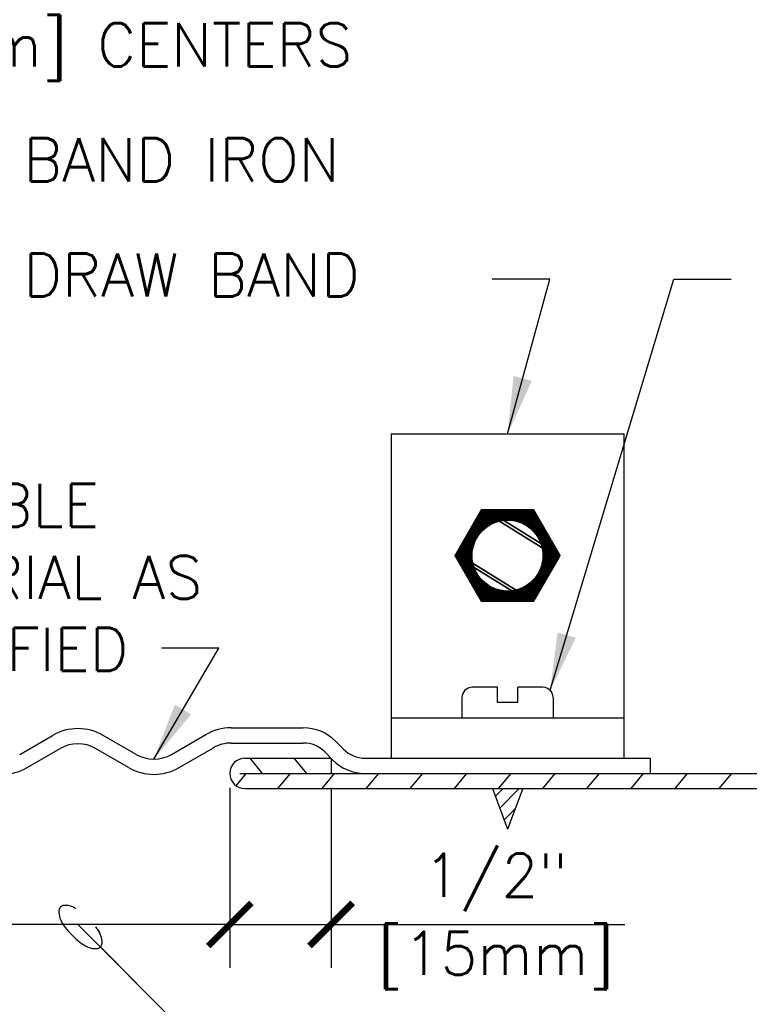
# Model space of a CAD drawing. Header units: inches. Extents: x 0.34 to 7.36, y 0.19 to 8.42.
# Tile 4 of 6: x 3.3 to 4.88, y 2.32 to 4.46. Entities that reach past the tile are written whole.
import ezdxf

# ---------------------------------------------------------------- set-up
doc = ezdxf.new("R2010")
doc.units = ezdxf.units.IN
doc.header["$MEASUREMENT"] = 0
doc.header["$PDSIZE"] = -1
doc.layers.get('Defpoints').update_dxf_attribs({"color": 2})
for name, color, linetype in [('M-DETL-DIMS', 2, 'Continuous'), ('M-DETL-HEVY', 5, 'Continuous'), ('M-DETL-MEDM', 4, 'Continuous'), ('M-DETL-PATT', 8, 'Continuous'), ('M-DETL-TEXT', 2, 'Continuous')]:
    doc.layers.add(name, color=color, linetype=linetype)
doc.styles.add('Romans', font='romans.shx')
doc.dimstyles.new('VA-Dims', dxfattribs={"dimtxt": 0.09375, "dimasz": 0.09375, "dimexe": 0.09375, "dimexo": 0.03125, "dimgap": 0.02, "dimtad": 1, "dimdec": 5, "dimzin": 0, "dimdsep": 46, "dimlunit": 4, "dimtxsty": 'Romans', "dimblk": 'ARCHTICK', "dimcen": 0.09375, "dimclrd": 256, "dimclre": 256, "dimclrt": 256, "dimadec": 0, "dimazin": 0, "dimtfac": 1, "dimtdec": 5, "dimtofl": 0, "dimtmove": 0, "dimatfit": 3, "dimfxl": 1, "dimfrac": 2, "dimtolj": 1, "dimtzin": 0, "dimlwd": -1, "dimlwe": -1, "dimarcsym": 0})
doc.dimstyles.new('VA-Lead', dxfattribs={"dimtxt": 0.09375, "dimasz": 0.125, "dimexe": 0.125, "dimexo": 0.03125, "dimgap": 0.02, "dimtad": 1, "dimdec": 5, "dimzin": 0, "dimdsep": 46, "dimlunit": 4, "dimtxsty": 'Romans', "dimcen": 0.125, "dimclrd": 256, "dimclre": 256, "dimclrt": 256, "dimadec": 0, "dimazin": 0, "dimtfac": 1, "dimtdec": 5, "dimtofl": 0, "dimtmove": 0, "dimatfit": 3, "dimfxl": 1, "dimfrac": 2, "dimtolj": 1, "dimtzin": 0, "dimlwd": -1, "dimlwe": -1, "dimarcsym": 0})
doc.dimstyles.new('VA-Loop', dxfattribs={"dimtxt": 0.09375, "dimasz": 0.18, "dimexe": 0.125, "dimexo": 0.0625, "dimgap": 0.09, "dimtad": 0, "dimtih": 1, "dimtoh": 1, "dimdec": 4, "dimzin": 0, "dimdsep": 46, "dimtxsty": 'Romans', "dimcen": 0.09, "dimclrd": 256, "dimclre": 256, "dimclrt": 256, "dimadec": 0, "dimazin": 0, "dimtfac": 1, "dimtdec": 4, "dimtofl": 0, "dimtmove": 0, "dimatfit": 3, "dimldrblk": 'dimloop1', "dimfxl": 1, "dimtolj": 1, "dimtzin": 0, "dimlwd": -1, "dimlwe": -1, "dimarcsym": 0})

# ---------------------------------------------------------------- blocks, each defined once
blk = doc.blocks.new('_ArchTick')
at = {"color": 0, "linetype": 'ByBlock', "const_width": 0.15}
blk.add_lwpolyline([(-0.5, -0.5), (0.5, 0.5)], dxfattribs=at)
blk = doc.blocks.new('*D5')
at = {"layer": 'Defpoints', "color": 0}
for p in [(3.7546, 2.8239), (3.9746, 2.8239), (3.9746, 2.4958)]:
    blk.add_point(p, dxfattribs=at)
at = {"layer": 'M-DETL-DIMS'}
for p, q in [((3.7546, 2.7926), (3.7546, 2.4021)), ((3.9746, 2.7926), (3.9746, 2.4021)), ((3.7546, 2.4958), (3.9746, 2.4958)), ((3.9746, 2.4958), (4.5325, 2.4958))]:
    blk.add_line(p, q, dxfattribs=at)
at = {"layer": 'M-DETL-DIMS', "xscale": 0.09375, "yscale": 0.09375, "zscale": 0.09375, "rotation": 180}
blk.add_blockref('_ArchTick', (3.7546, 2.4958), dxfattribs=at)
at = {"layer": 'M-DETL-DIMS', "xscale": 0.09375, "yscale": 0.09375, "zscale": 0.09375}
blk.add_blockref('_ArchTick', (3.9746, 2.4958), dxfattribs=at)
at = {"layer": 'M-DETL-DIMS', "insert": (4.3004, 2.5872), "char_height": 0.09375, "attachment_point": 5, "style": 'Romans'}
blk.add_mtext('\\A1; 1/2"', dxfattribs=at)
blk = doc.blocks.new('*D6')
at = {"layer": 'Defpoints', "color": 0}
for p in [(3.0946, 2.8239), (3.7546, 2.8239), (3.7546, 2.4958)]:
    blk.add_point(p, dxfattribs=at)
at = {"layer": 'M-DETL-DIMS'}
for p, q in [((3.0946, 2.7926), (3.0946, 2.4021)), ((3.7546, 2.7926), (3.7546, 2.4021)), ((3.0946, 2.4958), (2.4494, 2.4958)), ((3.7546, 2.4958), (3.0946, 2.4958))]:
    blk.add_line(p, q, dxfattribs=at)
at = {"layer": 'M-DETL-DIMS', "xscale": 0.09375, "yscale": 0.09375, "zscale": 0.09375, "rotation": 180}
blk.add_blockref('_ArchTick', (3.0946, 2.4958), dxfattribs=at)
at = {"layer": 'M-DETL-DIMS', "xscale": 0.09375, "yscale": 0.09375, "zscale": 0.09375}
blk.add_blockref('_ArchTick', (3.7546, 2.4958), dxfattribs=at)
blk = doc.blocks.new('dimloop1')
blk.add_line((-0.383, 0), (-1, 0))
blk.add_lwpolyline([(0.15, -0.121, 0.038212), (0.207, -0.1, 0.102096), (0.278, -0.047, 0.184921), (0.296, 0, 0.184921), (0.278, 0.047, 0.102096), (0.207, 0.099, 0.060952), (0.115, 0.129, 0.047258), (-0.008, 0.14), (-0.078, 0.14, 0.047258), (-0.202, 0.129, 0.060952), (-0.294, 0.099, 0.102096), (-0.365, 0.047, 0.184921), (-0.383, 0, 0.184921), (-0.365, -0.047, 0.102096), (-0.294, -0.1, 0.060952), (-0.202, -0.129, 0.011023), (-0.173, -0.134, 0.047258)], format="xyb")

msp = doc.modelspace()

# ---------------------------------------------------------------- linework, layer by layer
at = {"layer": 'M-DETL-DIMS'}
msp.add_line((4.505713, 2.495815), (4.612749, 2.495815), dxfattribs=at)
at = {"layer": 'M-DETL-HEVY', "linetype": 'Continuous'}
for p, q in [((4.105145, 3.560892), (4.611145, 3.560892)), ((4.105145, 3.560892), (4.105145, 2.856892)), ((4.611145, 3.560892), (4.611145, 2.856892)), ((4.105145, 2.944892), (4.611145, 2.944892)), ((3.628141, 2.865173), (3.702589, 2.908155)), ((3.757589, 2.922892), (3.914303, 2.922892)), ((3.298141, 2.865173), (3.369641, 2.906453)), ((3.551141, 2.865173), (3.479641, 2.906453)), ((3.757589, 2.889892), (3.914303, 2.889892)), ((4.001979, 2.876223), (3.984307, 2.893896)), ((3.314636, 2.836591), (3.386141, 2.877874)), ((3.534646, 2.836591), (3.463141, 2.877874)), ((3.644641, 2.836594), (3.719089, 2.879576)), ((3.978645, 2.852889), (3.960972, 2.870561)), ((3.787641, 2.856892), (3.972986, 2.856892)), ((3.974641, 2.856892), (3.974641, 2.823892)), ((4.048648, 2.856892), (4.667641, 2.856892)), ((4.667641, 2.856892), (4.667641, 2.823892)), ((3.776521, 2.823892), (6.119641, 2.823892)), ((3.787641, 2.790892), (6.983747, 2.790892)), ((4.325145, 2.790892), (4.358145, 2.702892)), ((4.391145, 2.790892), (4.358145, 2.702892))]:
    msp.add_line(p, q, dxfattribs=at)
for centre, radius, start, end in [((3.424641, 2.81119), 0.11, 60, 120), ((3.757589, 2.812892), 0.11, 90, 120), ((3.914303, 2.823892), 0.099, 45, 90), ((3.424641, 2.81119), 0.077, 60, 120), ((3.757589, 2.812892), 0.077, 90, 120), ((3.914303, 2.823892), 0.066, 45, 90), ((3.589641, 2.931857), 0.077, 240, 300), ((4.048648, 2.922892), 0.066, 225, 270), ((3.787641, 2.823892), 0.033, 90, 180), ((4.048648, 2.922892), 0.099, 225, 270), ((3.259641, 2.931857), 0.11, 240, 300), ((3.589641, 2.931857), 0.11, 240, 300), ((3.787641, 2.823892), 0.033, 180, 270)]:
    msp.add_arc(centre, radius, start, end, dxfattribs=at)
at = {"layer": 'M-DETL-MEDM', "linetype": 'Continuous'}
for p, q in [((4.290609, 3.333877), (4.290609, 3.377917)), ((4.425486, 3.378254), (4.290804, 3.378254)), ((4.424851, 3.379354), (4.291439, 3.379354)), ((4.291709, 3.335819), (4.291709, 3.379822)), ((4.424215, 3.380454), (4.292074, 3.380454)), ((4.42358, 3.381554), (4.292709, 3.381554)), ((4.292809, 3.337638), (4.292809, 3.381727)), ((4.422945, 3.382654), (4.293344, 3.382654)), ((4.293909, 3.339351), (4.293909, 3.383632)), ((4.42231, 3.383754), (4.293979, 3.383754)), ((4.421675, 3.384854), (4.294614, 3.384854)), ((4.295009, 3.34097), (4.295009, 3.385538)), ((4.42104, 3.385954), (4.295249, 3.385954)), ((4.420405, 3.387054), (4.295885, 3.387054)), ((4.296109, 3.342505), (4.296109, 3.387443)), ((4.41977, 3.388154), (4.29652, 3.388154)), ((4.419135, 3.389254), (4.297155, 3.389254)), ((4.297209, 3.343965), (4.297209, 3.389348)), ((4.4185, 3.390354), (4.29779, 3.390354)), ((4.298309, 3.345355), (4.298309, 3.391253)), ((4.417865, 3.391454), (4.298425, 3.391454)), ((4.41723, 3.392554), (4.29906, 3.392554)), ((4.299409, 3.346683), (4.299409, 3.393159)), ((4.416594, 3.393654), (4.299695, 3.393654)), ((4.415959, 3.394754), (4.30033, 3.394754)), ((4.300509, 3.347952), (4.300509, 3.395064)), ((4.301609, 3.349167), (4.301609, 3.395892)), ((4.302709, 3.350333), (4.302709, 3.395892)), ((4.303809, 3.351451), (4.303809, 3.395892)), ((4.304909, 3.352524), (4.304909, 3.395892)), ((4.306009, 3.353557), (4.306009, 3.395892)), ((4.307109, 3.354549), (4.307109, 3.395892)), ((4.308209, 3.355505), (4.308209, 3.395892)), ((4.309309, 3.356424), (4.309309, 3.395892)), ((4.310409, 3.35731), (4.310409, 3.395892)), ((4.311509, 3.358163), (4.311509, 3.395892)), ((4.312609, 3.358985), (4.312609, 3.395892)), ((4.313709, 3.359777), (4.313709, 3.395892)), ((4.314809, 3.36054), (4.314809, 3.395892)), ((4.315909, 3.361275), (4.315909, 3.395892)), ((4.317009, 3.361983), (4.317009, 3.395892)), ((4.318109, 3.362665), (4.318109, 3.395892)), ((4.319209, 3.363323), (4.319209, 3.395892)), ((4.320309, 3.363955), (4.320309, 3.395892)), ((4.321409, 3.364564), (4.321409, 3.395892)), ((4.322509, 3.36515), (4.322509, 3.395892)), ((4.323609, 3.365713), (4.323609, 3.395892)), ((4.324709, 3.366254), (4.324709, 3.395892)), ((4.325809, 3.366774), (4.325809, 3.395892)), ((4.326909, 3.367272), (4.326909, 3.395892)), ((4.328009, 3.36775), (4.328009, 3.395892)), ((4.329109, 3.368208), (4.329109, 3.395892)), ((4.330209, 3.368646), (4.330209, 3.395892)), ((4.331309, 3.369065), (4.331309, 3.395892)), ((4.332409, 3.369464), (4.332409, 3.395892)), ((4.333509, 3.369845), (4.333509, 3.395892)), ((4.334609, 3.370207), (4.334609, 3.395892)), ((4.335709, 3.370551), (4.335709, 3.395892)), ((4.336809, 3.370877), (4.336809, 3.395892)), ((4.337909, 3.371186), (4.337909, 3.395892)), ((4.339009, 3.371476), (4.339009, 3.395892)), ((4.340109, 3.37175), (4.340109, 3.395892)), ((4.341209, 3.372007), (4.341209, 3.395892)), ((4.342309, 3.372246), (4.342309, 3.395892)), ((4.343409, 3.372469), (4.343409, 3.395892)), ((4.344509, 3.372675), (4.344509, 3.395892)), ((4.345609, 3.372865), (4.345609, 3.395892)), ((4.346709, 3.373038), (4.346709, 3.395892)), ((4.347809, 3.373195), (4.347809, 3.395892)), ((4.348909, 3.373336), (4.348909, 3.395892)), ((4.350009, 3.373461), (4.350009, 3.395892)), ((4.351109, 3.37357), (4.351109, 3.395892)), ((4.352209, 3.373663), (4.352209, 3.395892)), ((4.353309, 3.37374), (4.353309, 3.395892)), ((4.354409, 3.373802), (4.354409, 3.395892)), ((4.355509, 3.373847), (4.355509, 3.395892)), ((4.356609, 3.373877), (4.356609, 3.395892)), ((4.357709, 3.373891), (4.357709, 3.395892)), ((4.358809, 3.373889), (4.358809, 3.395892)), ((4.359909, 3.373872), (4.359909, 3.395892)), ((4.361009, 3.373839), (4.361009, 3.395892)), ((4.362109, 3.37379), (4.362109, 3.395892)), ((4.363209, 3.373726), (4.363209, 3.395892)), ((4.364309, 3.373645), (4.364309, 3.395892)), ((4.365409, 3.373549), (4.365409, 3.395892)), ((4.366509, 3.373437), (4.366509, 3.395892)), ((4.367609, 3.373308), (4.367609, 3.395892)), ((4.368709, 3.373164), (4.368709, 3.395892)), ((4.369809, 3.373004), (4.369809, 3.395892)), ((4.370909, 3.372827), (4.370909, 3.395892)), ((4.372009, 3.372634), (4.372009, 3.395892)), ((4.373109, 3.372424), (4.373109, 3.395892)), ((4.374209, 3.372198), (4.374209, 3.395892)), ((4.375309, 3.371955), (4.375309, 3.395892)), ((4.376409, 3.371695), (4.376409, 3.395892)), ((4.377509, 3.371418), (4.377509, 3.395892)), ((4.378609, 3.371123), (4.378609, 3.395892)), ((4.379709, 3.370811), (4.379709, 3.395892)), ((4.380809, 3.370481), (4.380809, 3.395892)), ((4.381909, 3.370133), (4.381909, 3.395892)), ((4.383009, 3.369767), (4.383009, 3.395892)), ((4.384109, 3.369383), (4.384109, 3.395892)), ((4.385209, 3.368979), (4.385209, 3.395892)), ((4.386309, 3.368557), (4.386309, 3.395892)), ((4.387409, 3.368115), (4.387409, 3.395892)), ((4.388509, 3.367653), (4.388509, 3.395892)), ((4.389609, 3.36717), (4.389609, 3.395892)), ((4.390709, 3.366667), (4.390709, 3.395892)), ((4.391809, 3.366143), (4.391809, 3.395892)), ((4.392909, 3.365598), (4.392909, 3.395892)), ((4.394009, 3.36503), (4.394009, 3.395892)), ((4.395109, 3.36444), (4.395109, 3.395892)), ((4.396209, 3.363826), (4.396209, 3.395892)), ((4.397309, 3.363188), (4.397309, 3.395892)), ((4.398409, 3.362526), (4.398409, 3.395892)), ((4.399509, 3.361838), (4.399509, 3.395892)), ((4.400609, 3.361125), (4.400609, 3.395892)), ((4.401709, 3.360384), (4.401709, 3.395892)), ((4.402809, 3.359615), (4.402809, 3.395892)), ((4.403909, 3.358817), (4.403909, 3.395892)), ((4.405009, 3.357989), (4.405009, 3.395892)), ((4.406109, 3.357129), (4.406109, 3.395892)), ((4.407209, 3.356236), (4.407209, 3.395892)), ((4.408309, 3.355309), (4.408309, 3.395892)), ((4.409409, 3.354347), (4.409409, 3.395892)), ((4.410509, 3.353346), (4.410509, 3.395892)), ((4.411609, 3.352305), (4.411609, 3.395892)), ((4.412709, 3.351222), (4.412709, 3.395892)), ((4.413809, 3.350095), (4.413809, 3.395892)), ((4.414909, 3.34892), (4.414909, 3.395892)), ((4.416009, 3.347693), (4.416009, 3.394669)), ((4.417109, 3.346412), (4.417109, 3.392763)), ((4.418209, 3.345072), (4.418209, 3.390858)), ((4.419309, 3.343668), (4.419309, 3.388953)), ((4.420409, 3.342193), (4.420409, 3.387048)), ((4.421509, 3.340641), (4.421509, 3.385142)), ((4.422609, 3.339004), (4.422609, 3.383237)), ((4.423709, 3.33727), (4.423709, 3.381332)), ((4.424809, 3.335427), (4.424809, 3.379427)), ((4.278509, 3.236826), (4.278509, 3.356959)), ((4.310465, 3.357354), (4.278737, 3.357354)), ((4.311894, 3.358454), (4.279372, 3.358454)), ((4.279609, 3.23492), (4.279609, 3.358864)), ((4.313396, 3.359554), (4.280007, 3.359554)), ((4.314978, 3.360654), (4.280643, 3.360654)), ((4.280709, 3.233015), (4.280709, 3.360769)), ((4.316649, 3.361754), (4.281278, 3.361754)), ((4.281809, 3.306983), (4.281809, 3.362675)), ((4.318421, 3.362854), (4.281913, 3.362854)), ((4.320307, 3.363954), (4.282548, 3.363954)), ((4.282909, 3.31328), (4.282909, 3.36458)), ((4.322327, 3.365054), (4.283183, 3.365054)), ((4.324503, 3.366154), (4.283818, 3.366154)), ((4.284009, 3.317698), (4.284009, 3.366485)), ((4.326869, 3.367254), (4.284453, 3.367254)), ((4.329472, 3.368354), (4.285088, 3.368354)), ((4.285109, 3.32128), (4.285109, 3.36839)), ((4.332382, 3.369454), (4.285723, 3.369454)), ((4.286209, 3.324355), (4.286209, 3.370296)), ((4.33572, 3.370554), (4.286358, 3.370554)), ((4.339716, 3.371654), (4.286993, 3.371654)), ((4.287309, 3.32708), (4.287309, 3.372201)), ((4.344957, 3.372754), (4.287628, 3.372754)), ((4.355733, 3.373854), (4.288264, 3.373854)), ((4.288409, 3.32954), (4.288409, 3.374106)), ((4.427391, 3.374954), (4.288899, 3.374954)), ((4.289509, 3.331794), (4.289509, 3.376011)), ((4.426756, 3.376054), (4.289534, 3.376054)), ((4.426121, 3.377154), (4.290169, 3.377154)), ((4.428026, 3.373854), (4.360557, 3.373854)), ((4.428661, 3.372754), (4.371333, 3.372754)), ((4.429296, 3.371654), (4.376573, 3.371654)), ((4.429931, 3.370554), (4.38057, 3.370554)), ((4.430566, 3.369454), (4.383908, 3.369454)), ((4.431201, 3.368354), (4.386818, 3.368354)), ((4.431836, 3.367254), (4.38942, 3.367254)), ((4.432471, 3.366154), (4.391786, 3.366154)), ((4.433107, 3.365054), (4.393963, 3.365054)), ((4.433742, 3.363954), (4.395982, 3.363954)), ((4.434377, 3.362854), (4.397869, 3.362854)), ((4.435012, 3.361754), (4.39964, 3.361754)), ((4.435647, 3.360654), (4.401312, 3.360654)), ((4.436282, 3.359554), (4.402893, 3.359554)), ((4.436917, 3.358454), (4.404395, 3.358454)), ((4.437552, 3.357354), (4.405824, 3.357354)), ((4.425909, 3.333458), (4.425909, 3.377521)), ((4.427009, 3.331341), (4.427009, 3.375616)), ((4.428109, 3.329048), (4.428109, 3.373711)), ((4.429209, 3.326538), (4.429209, 3.371806)), ((4.430309, 3.32375), (4.430309, 3.3699)), ((4.431409, 3.320585), (4.431409, 3.367995)), ((4.432509, 3.316867), (4.432509, 3.36609)), ((4.433609, 3.312195), (4.433609, 3.364185)), ((4.434709, 3.305074), (4.434709, 3.362279)), ((4.435809, 3.23341), (4.435809, 3.360374)), ((4.436909, 3.235316), (4.436909, 3.358469)), ((4.438009, 3.237221), (4.438009, 3.356563)), ((4.291439, 3.335354), (4.266036, 3.335354)), ((4.266409, 3.257783), (4.266409, 3.336001)), ((4.292085, 3.336454), (4.266671, 3.336454)), ((4.292757, 3.337554), (4.267306, 3.337554)), ((4.267509, 3.255878), (4.267509, 3.337906)), ((4.293454, 3.338654), (4.267941, 3.338654)), ((4.294177, 3.339754), (4.268576, 3.339754)), ((4.268609, 3.253973), (4.268609, 3.339812)), ((4.294928, 3.340854), (4.269211, 3.340854)), ((4.269709, 3.252068), (4.269709, 3.341717)), ((4.295708, 3.341954), (4.269846, 3.341954)), ((4.296516, 3.343054), (4.270481, 3.343054)), ((4.270809, 3.250162), (4.270809, 3.343622)), ((4.297356, 3.344154), (4.271116, 3.344154)), ((4.298227, 3.345254), (4.271751, 3.345254)), ((4.271909, 3.248257), (4.271909, 3.345527)), ((4.299132, 3.346354), (4.272386, 3.346354)), ((4.273009, 3.246352), (4.273009, 3.347433)), ((4.300072, 3.347454), (4.273021, 3.347454)), ((4.301048, 3.348554), (4.273657, 3.348554)), ((4.274109, 3.244447), (4.274109, 3.349338)), ((4.302063, 3.349654), (4.274292, 3.349654)), ((4.303119, 3.350754), (4.274927, 3.350754)), ((4.275209, 3.242541), (4.275209, 3.351243)), ((4.304217, 3.351854), (4.275562, 3.351854)), ((4.305362, 3.352954), (4.276197, 3.352954)), ((4.276309, 3.240636), (4.276309, 3.353148)), ((4.306555, 3.354054), (4.276832, 3.354054)), ((4.277409, 3.238731), (4.277409, 3.355054)), ((4.307801, 3.355154), (4.277467, 3.355154)), ((4.309103, 3.356254), (4.278102, 3.356254)), ((4.438187, 3.356254), (4.407187, 3.356254)), ((4.438822, 3.355154), (4.408489, 3.355154)), ((4.439457, 3.354054), (4.409734, 3.354054)), ((4.440093, 3.352954), (4.410928, 3.352954)), ((4.440728, 3.351854), (4.412072, 3.351854)), ((4.441363, 3.350754), (4.413171, 3.350754)), ((4.441998, 3.349654), (4.414226, 3.349654)), ((4.442633, 3.348554), (4.415241, 3.348554)), ((4.443268, 3.347454), (4.416218, 3.347454)), ((4.443903, 3.346354), (4.417157, 3.346354)), ((4.444538, 3.345254), (4.418062, 3.345254)), ((4.445173, 3.344154), (4.418934, 3.344154)), ((4.445808, 3.343054), (4.419773, 3.343054)), ((4.446443, 3.341954), (4.420582, 3.341954)), ((4.447078, 3.340854), (4.421361, 3.340854)), ((4.447714, 3.339754), (4.422112, 3.339754)), ((4.448349, 3.338654), (4.422836, 3.338654)), ((4.448984, 3.337554), (4.423533, 3.337554)), ((4.449619, 3.336454), (4.424204, 3.336454)), ((4.450254, 3.335354), (4.42485, 3.335354)), ((4.439109, 3.239126), (4.439109, 3.354658)), ((4.440209, 3.241031), (4.440209, 3.352753)), ((4.441309, 3.242937), (4.441309, 3.350848)), ((4.442409, 3.244842), (4.442409, 3.348943)), ((4.443509, 3.246747), (4.443509, 3.347037)), ((4.444609, 3.248652), (4.444609, 3.345132)), ((4.445709, 3.250558), (4.445709, 3.343227)), ((4.446809, 3.252463), (4.446809, 3.341321)), ((4.447909, 3.254368), (4.447909, 3.339416)), ((4.449009, 3.256273), (4.449009, 3.337511)), ((4.450109, 3.258179), (4.450109, 3.335606)), ((4.283174, 3.314454), (4.253969, 3.314454)), ((4.254309, 3.278741), (4.254309, 3.315043)), ((4.283441, 3.315554), (4.254604, 3.315554)), ((4.283724, 3.316654), (4.255239, 3.316654)), ((4.255409, 3.276836), (4.255409, 3.316948)), ((4.284025, 3.317754), (4.255874, 3.317754)), ((4.256509, 3.274931), (4.256509, 3.318854)), ((4.284343, 3.318854), (4.256509, 3.318854)), ((4.28468, 3.319954), (4.257144, 3.319954)), ((4.257609, 3.273025), (4.257609, 3.320759)), ((4.285034, 3.321054), (4.257779, 3.321054)), ((4.285407, 3.322154), (4.258414, 3.322154)), ((4.258709, 3.27112), (4.258709, 3.322664)), ((4.285798, 3.323254), (4.25905, 3.323254)), ((4.286209, 3.324354), (4.259685, 3.324354)), ((4.259809, 3.269215), (4.259809, 3.32457)), ((4.286638, 3.325454), (4.26032, 3.325454)), ((4.260909, 3.26731), (4.260909, 3.326475)), ((4.287087, 3.326554), (4.260955, 3.326554)), ((4.287557, 3.327654), (4.26159, 3.327654)), ((4.262009, 3.265404), (4.262009, 3.32838)), ((4.288046, 3.328754), (4.262225, 3.328754)), ((4.288557, 3.329854), (4.26286, 3.329854)), ((4.263109, 3.263499), (4.263109, 3.330285)), ((4.289088, 3.330954), (4.263495, 3.330954)), ((4.289642, 3.332054), (4.26413, 3.332054)), ((4.264209, 3.261594), (4.264209, 3.33219)), ((4.290218, 3.333154), (4.264765, 3.333154)), ((4.265309, 3.259689), (4.265309, 3.334096)), ((4.290817, 3.334254), (4.265401, 3.334254)), ((4.450889, 3.334254), (4.425473, 3.334254)), ((4.451524, 3.333154), (4.426072, 3.333154)), ((4.452159, 3.332054), (4.426647, 3.332054)), ((4.452794, 3.330954), (4.427201, 3.330954)), ((4.453429, 3.329854), (4.427733, 3.329854)), ((4.454064, 3.328754), (4.428243, 3.328754)), ((4.4547, 3.327654), (4.428733, 3.327654)), ((4.455335, 3.326554), (4.429202, 3.326554)), ((4.45597, 3.325454), (4.429651, 3.325454)), ((4.456605, 3.324354), (4.430081, 3.324354)), ((4.45724, 3.323254), (4.430491, 3.323254)), ((4.457875, 3.322154), (4.430883, 3.322154)), ((4.45851, 3.321054), (4.431256, 3.321054)), ((4.459145, 3.319954), (4.43161, 3.319954)), ((4.45978, 3.318854), (4.431946, 3.318854)), ((4.460415, 3.317754), (4.432265, 3.317754)), ((4.46105, 3.316654), (4.432566, 3.316654)), ((4.461685, 3.315554), (4.432849, 3.315554)), ((4.462321, 3.314454), (4.433115, 3.314454)), ((4.451209, 3.260084), (4.451209, 3.3337)), ((4.452309, 3.261989), (4.452309, 3.331795)), ((4.453409, 3.263895), (4.453409, 3.32989)), ((4.454509, 3.2658), (4.454509, 3.327985)), ((4.455609, 3.267705), (4.455609, 3.326079)), ((4.456709, 3.26961), (4.456709, 3.324174)), ((4.457809, 3.271515), (4.457809, 3.322269)), ((4.458909, 3.273421), (4.458909, 3.320364)), ((4.460009, 3.275326), (4.460009, 3.318458)), ((4.461109, 3.277231), (4.461109, 3.316553)), ((4.462209, 3.279137), (4.462209, 3.314648)), ((4.281145, 3.296854), (4.243851, 3.296854)), ((4.244409, 3.295889), (4.244409, 3.297896)), ((4.281152, 3.297954), (4.244443, 3.297954)), ((4.281153, 3.295754), (4.244486, 3.295754)), ((4.281175, 3.299054), (4.245078, 3.299054)), ((4.281177, 3.294654), (4.245121, 3.294654)), ((4.245509, 3.293983), (4.245509, 3.299801)), ((4.281214, 3.300154), (4.245713, 3.300154)), ((4.281217, 3.293554), (4.245756, 3.293554)), ((4.281268, 3.301254), (4.246348, 3.301254)), ((4.281273, 3.292454), (4.246391, 3.292454)), ((4.246609, 3.292078), (4.246609, 3.301706)), ((4.281339, 3.302354), (4.246983, 3.302354)), ((4.281425, 3.303454), (4.247618, 3.303454)), ((4.247709, 3.290173), (4.247709, 3.303612)), ((4.281527, 3.304554), (4.248253, 3.304554)), ((4.248809, 3.288268), (4.248809, 3.305517)), ((4.281645, 3.305654), (4.248888, 3.305654)), ((4.281779, 3.306754), (4.249523, 3.306754)), ((4.249909, 3.286362), (4.249909, 3.307422)), ((4.281929, 3.307854), (4.250158, 3.307854)), ((4.282095, 3.308954), (4.250794, 3.308954)), ((4.251009, 3.284457), (4.251009, 3.309327)), ((4.282278, 3.310054), (4.251429, 3.310054)), ((4.282477, 3.311154), (4.252064, 3.311154)), ((4.252109, 3.282552), (4.252109, 3.311233)), ((4.282693, 3.312254), (4.252699, 3.312254)), ((4.253209, 3.280647), (4.253209, 3.313138)), ((4.282925, 3.313354), (4.253334, 3.313354)), ((4.462956, 3.313354), (4.433364, 3.313354)), ((4.463591, 3.312254), (4.433597, 3.312254)), ((4.464226, 3.311154), (4.433812, 3.311154)), ((4.464861, 3.310054), (4.434011, 3.310054)), ((4.465496, 3.308954), (4.434194, 3.308954)), ((4.466131, 3.307854), (4.43436, 3.307854)), ((4.466766, 3.306754), (4.434511, 3.306754)), ((4.467401, 3.305654), (4.434645, 3.305654)), ((4.468036, 3.304554), (4.434763, 3.304554)), ((4.468671, 3.303454), (4.434865, 3.303454)), ((4.469306, 3.302354), (4.434951, 3.302354)), ((4.469898, 3.292454), (4.435017, 3.292454)), ((4.469942, 3.301254), (4.435021, 3.301254)), ((4.470533, 3.293554), (4.435072, 3.293554)), ((4.470577, 3.300154), (4.435076, 3.300154)), ((4.471168, 3.294654), (4.435112, 3.294654)), ((4.471212, 3.299054), (4.435114, 3.299054)), ((4.471803, 3.295754), (4.435136, 3.295754)), ((4.471847, 3.297954), (4.435137, 3.297954)), ((4.472482, 3.296854), (4.435145, 3.296854)), ((4.463309, 3.281042), (4.463309, 3.312743)), ((4.464409, 3.282947), (4.464409, 3.310837)), ((4.465509, 3.284852), (4.465509, 3.308932)), ((4.466609, 3.286758), (4.466609, 3.307027)), ((4.467709, 3.288663), (4.467709, 3.305122)), ((4.468809, 3.290568), (4.468809, 3.303216)), ((4.469909, 3.292473), (4.469909, 3.301311)), ((4.471009, 3.294379), (4.471009, 3.299406)), ((4.472109, 3.296284), (4.472109, 3.297501)), ((4.281344, 3.291354), (4.247027, 3.291354)), ((4.281431, 3.290254), (4.247662, 3.290254)), ((4.281535, 3.289154), (4.248297, 3.289154)), ((4.281654, 3.288054), (4.248932, 3.288054)), ((4.281789, 3.286954), (4.249567, 3.286954)), ((4.28194, 3.285854), (4.250202, 3.285854)), ((4.282107, 3.284754), (4.250837, 3.284754)), ((4.282291, 3.283654), (4.251472, 3.283654)), ((4.282491, 3.282554), (4.252107, 3.282554)), ((4.282708, 3.281454), (4.252742, 3.281454)), ((4.282942, 3.280354), (4.253378, 3.280354)), ((4.283192, 3.279254), (4.254013, 3.279254)), ((4.283459, 3.278154), (4.254648, 3.278154)), ((4.283744, 3.277054), (4.255283, 3.277054)), ((4.284046, 3.275954), (4.255918, 3.275954)), ((4.284366, 3.274854), (4.256553, 3.274854)), ((4.284703, 3.273754), (4.257188, 3.273754)), ((4.285059, 3.272654), (4.257823, 3.272654)), ((4.285433, 3.271554), (4.258458, 3.271554)), ((4.281809, 3.23111), (4.281809, 3.286801)), ((4.282909, 3.229205), (4.282909, 3.280504)), ((4.284009, 3.227299), (4.284009, 3.276087)), ((4.285109, 3.225394), (4.285109, 3.272505)), ((4.457831, 3.271554), (4.430856, 3.271554)), ((4.458466, 3.272654), (4.431231, 3.272654)), ((4.431409, 3.225789), (4.431409, 3.273199)), ((4.459101, 3.273754), (4.431586, 3.273754)), ((4.459737, 3.274854), (4.431924, 3.274854)), ((4.460372, 3.275954), (4.432243, 3.275954)), ((4.432509, 3.227695), (4.432509, 3.276918)), ((4.461007, 3.277054), (4.432545, 3.277054)), ((4.461642, 3.278154), (4.43283, 3.278154)), ((4.462277, 3.279254), (4.433097, 3.279254)), ((4.462912, 3.280354), (4.433348, 3.280354)), ((4.463547, 3.281454), (4.433581, 3.281454)), ((4.433609, 3.2296), (4.433609, 3.28159)), ((4.464182, 3.282554), (4.433798, 3.282554)), ((4.464817, 3.283654), (4.433998, 3.283654)), ((4.465452, 3.284754), (4.434182, 3.284754)), ((4.466087, 3.285854), (4.43435, 3.285854)), ((4.466723, 3.286954), (4.434501, 3.286954)), ((4.467358, 3.288054), (4.434636, 3.288054)), ((4.434709, 3.231505), (4.434709, 3.288711)), ((4.467993, 3.289154), (4.434755, 3.289154)), ((4.468628, 3.290254), (4.434858, 3.290254)), ((4.469263, 3.291354), (4.434945, 3.291354)), ((4.285826, 3.270454), (4.259093, 3.270454)), ((4.286237, 3.269354), (4.259728, 3.269354)), ((4.286668, 3.268254), (4.260363, 3.268254)), ((4.287119, 3.267154), (4.260998, 3.267154)), ((4.28759, 3.266054), (4.261634, 3.266054)), ((4.288081, 3.264954), (4.262269, 3.264954)), ((4.288593, 3.263854), (4.262904, 3.263854)), ((4.289126, 3.262754), (4.263539, 3.262754)), ((4.289681, 3.261654), (4.264174, 3.261654)), ((4.290258, 3.260554), (4.264809, 3.260554)), ((4.290859, 3.259454), (4.265444, 3.259454)), ((4.291483, 3.258354), (4.266079, 3.258354)), ((4.292131, 3.257254), (4.266714, 3.257254)), ((4.292804, 3.256154), (4.267349, 3.256154)), ((4.293503, 3.255054), (4.267984, 3.255054)), ((4.294228, 3.253954), (4.26862, 3.253954)), ((4.294981, 3.252854), (4.269255, 3.252854)), ((4.295762, 3.251754), (4.26989, 3.251754)), ((4.296573, 3.250654), (4.270525, 3.250654)), ((4.286209, 3.223489), (4.286209, 3.269429)), ((4.287309, 3.221584), (4.287309, 3.266705)), ((4.288409, 3.219678), (4.288409, 3.264244)), ((4.289509, 3.217773), (4.289509, 3.261991)), ((4.290609, 3.215868), (4.290609, 3.259907)), ((4.291709, 3.213963), (4.291709, 3.257966)), ((4.292809, 3.212057), (4.292809, 3.256146)), ((4.293909, 3.210152), (4.293909, 3.254433)), ((4.295009, 3.208247), (4.295009, 3.252814)), ((4.296109, 3.206342), (4.296109, 3.251279)), ((4.297209, 3.204436), (4.297209, 3.24982)), ((4.419309, 3.204832), (4.419309, 3.250117)), ((4.445765, 3.250654), (4.419716, 3.250654)), ((4.420409, 3.206737), (4.420409, 3.251591)), ((4.4464, 3.251754), (4.420527, 3.251754)), ((4.447035, 3.252854), (4.421309, 3.252854)), ((4.421509, 3.208642), (4.421509, 3.253143)), ((4.44767, 3.253954), (4.422061, 3.253954)), ((4.422609, 3.210547), (4.422609, 3.254781)), ((4.448305, 3.255054), (4.422787, 3.255054)), ((4.44894, 3.256154), (4.423486, 3.256154)), ((4.423709, 3.212453), (4.423709, 3.256515)), ((4.449575, 3.257254), (4.424159, 3.257254)), ((4.45021, 3.258354), (4.424807, 3.258354)), ((4.424809, 3.214358), (4.424809, 3.258358)), ((4.450845, 3.259454), (4.425431, 3.259454)), ((4.425909, 3.216263), (4.425909, 3.260327)), ((4.45148, 3.260554), (4.426031, 3.260554)), ((4.452116, 3.261654), (4.426609, 3.261654)), ((4.427009, 3.218168), (4.427009, 3.262443)), ((4.452751, 3.262754), (4.427164, 3.262754)), ((4.453386, 3.263854), (4.427697, 3.263854)), ((4.428109, 3.220074), (4.428109, 3.264736)), ((4.454021, 3.264954), (4.428209, 3.264954)), ((4.454656, 3.266054), (4.4287, 3.266054)), ((4.455291, 3.267154), (4.429171, 3.267154)), ((4.429209, 3.221979), (4.429209, 3.267246)), ((4.455926, 3.268254), (4.429621, 3.268254)), ((4.456561, 3.269354), (4.430052, 3.269354)), ((4.430309, 3.223884), (4.430309, 3.270034)), ((4.457196, 3.270454), (4.430464, 3.270454)), ((4.297415, 3.249554), (4.27116, 3.249554)), ((4.298288, 3.248454), (4.271795, 3.248454)), ((4.299195, 3.247354), (4.27243, 3.247354)), ((4.300138, 3.246254), (4.273065, 3.246254)), ((4.301117, 3.245154), (4.2737, 3.245154)), ((4.302134, 3.244054), (4.274335, 3.244054)), ((4.303193, 3.242954), (4.27497, 3.242954)), ((4.304295, 3.241854), (4.275605, 3.241854)), ((4.305442, 3.240754), (4.276241, 3.240754)), ((4.306639, 3.239654), (4.276876, 3.239654)), ((4.307888, 3.238554), (4.277511, 3.238554)), ((4.309194, 3.237454), (4.278146, 3.237454)), ((4.310561, 3.236354), (4.278781, 3.236354)), ((4.311995, 3.235254), (4.279416, 3.235254)), ((4.313502, 3.234154), (4.280051, 3.234154)), ((4.31509, 3.233054), (4.280686, 3.233054)), ((4.316767, 3.231954), (4.281321, 3.231954)), ((4.318547, 3.230854), (4.281956, 3.230854)), ((4.320442, 3.229754), (4.282591, 3.229754)), ((4.322471, 3.228654), (4.283226, 3.228654)), ((4.298309, 3.202531), (4.298309, 3.248429)), ((4.299409, 3.200626), (4.299409, 3.247102)), ((4.300509, 3.19872), (4.300509, 3.245832)), ((4.301609, 3.197892), (4.301609, 3.244617)), ((4.302709, 3.197892), (4.302709, 3.243452)), ((4.303809, 3.197892), (4.303809, 3.242334)), ((4.304909, 3.197892), (4.304909, 3.24126)), ((4.306009, 3.197892), (4.306009, 3.240228)), ((4.307109, 3.197892), (4.307109, 3.239235)), ((4.308209, 3.197892), (4.308209, 3.23828)), ((4.309309, 3.197892), (4.309309, 3.23736)), ((4.310409, 3.197892), (4.310409, 3.236475)), ((4.311509, 3.197892), (4.311509, 3.235622)), ((4.312609, 3.197892), (4.312609, 3.2348)), ((4.313709, 3.197892), (4.313709, 3.234008)), ((4.314809, 3.197892), (4.314809, 3.233245)), ((4.315909, 3.197892), (4.315909, 3.23251)), ((4.317009, 3.197892), (4.317009, 3.231801)), ((4.318109, 3.197892), (4.318109, 3.231119)), ((4.319209, 3.197892), (4.319209, 3.230462)), ((4.320309, 3.197892), (4.320309, 3.229829)), ((4.321409, 3.197892), (4.321409, 3.22922)), ((4.322509, 3.197892), (4.322509, 3.228635)), ((4.433063, 3.228654), (4.393818, 3.228654)), ((4.394009, 3.197892), (4.394009, 3.228754)), ((4.395109, 3.197892), (4.395109, 3.229345)), ((4.433698, 3.229754), (4.395848, 3.229754)), ((4.396209, 3.197892), (4.396209, 3.229959)), ((4.397309, 3.197892), (4.397309, 3.230596)), ((4.434333, 3.230854), (4.397743, 3.230854)), ((4.398409, 3.197892), (4.398409, 3.231258)), ((4.399509, 3.197892), (4.399509, 3.231946)), ((4.434968, 3.231954), (4.399522, 3.231954)), ((4.400609, 3.197892), (4.400609, 3.23266)), ((4.435603, 3.233054), (4.4012, 3.233054)), ((4.401709, 3.197892), (4.401709, 3.233401)), ((4.436238, 3.234154), (4.402787, 3.234154)), ((4.402809, 3.197892), (4.402809, 3.23417)), ((4.403909, 3.197892), (4.403909, 3.234968)), ((4.436873, 3.235254), (4.404294, 3.235254)), ((4.405009, 3.197892), (4.405009, 3.235796)), ((4.437509, 3.236354), (4.405728, 3.236354)), ((4.406109, 3.197892), (4.406109, 3.236656)), ((4.438144, 3.237454), (4.407095, 3.237454)), ((4.407209, 3.197892), (4.407209, 3.237548)), ((4.408309, 3.197892), (4.408309, 3.238475)), ((4.438779, 3.238554), (4.408401, 3.238554)), ((4.409409, 3.197892), (4.409409, 3.239438)), ((4.439414, 3.239654), (4.40965, 3.239654)), ((4.410509, 3.197892), (4.410509, 3.240439)), ((4.440049, 3.240754), (4.410847, 3.240754)), ((4.411609, 3.197892), (4.411609, 3.241479)), ((4.440684, 3.241854), (4.411995, 3.241854)), ((4.412709, 3.197892), (4.412709, 3.242562)), ((4.441319, 3.242954), (4.413097, 3.242954)), ((4.413809, 3.197892), (4.413809, 3.24369)), ((4.441954, 3.244054), (4.414155, 3.244054)), ((4.414909, 3.197892), (4.414909, 3.244865)), ((4.442589, 3.245154), (4.415173, 3.245154)), ((4.416009, 3.199116), (4.416009, 3.246091)), ((4.443224, 3.246254), (4.416152, 3.246254)), ((4.443859, 3.247354), (4.417094, 3.247354)), ((4.417109, 3.201021), (4.417109, 3.247372)), ((4.444494, 3.248454), (4.418001, 3.248454)), ((4.418209, 3.202926), (4.418209, 3.248712)), ((4.44513, 3.249554), (4.418875, 3.249554)), ((4.324659, 3.227554), (4.283862, 3.227554)), ((4.32704, 3.226454), (4.284497, 3.226454)), ((4.329661, 3.225354), (4.285132, 3.225354)), ((4.332596, 3.224254), (4.285767, 3.224254)), ((4.33597, 3.223154), (4.286402, 3.223154)), ((4.340026, 3.222054), (4.287037, 3.222054)), ((4.345399, 3.220954), (4.287672, 3.220954)), ((4.427982, 3.219854), (4.288307, 3.219854)), ((4.427347, 3.218754), (4.288942, 3.218754)), ((4.426712, 3.217654), (4.289577, 3.217654)), ((4.426077, 3.216554), (4.290212, 3.216554)), ((4.425442, 3.215454), (4.290848, 3.215454)), ((4.424807, 3.214354), (4.291483, 3.214354)), ((4.424172, 3.213254), (4.292118, 3.213254)), ((4.423537, 3.212154), (4.292753, 3.212154)), ((4.422902, 3.211054), (4.293388, 3.211054)), ((4.422267, 3.209954), (4.294023, 3.209954)), ((4.421631, 3.208854), (4.294658, 3.208854)), ((4.420996, 3.207754), (4.295293, 3.207754)), ((4.323609, 3.197892), (4.323609, 3.228072)), ((4.324709, 3.197892), (4.324709, 3.227531)), ((4.325809, 3.197892), (4.325809, 3.227011)), ((4.326909, 3.197892), (4.326909, 3.226512)), ((4.328009, 3.197892), (4.328009, 3.226034)), ((4.329109, 3.197892), (4.329109, 3.225577)), ((4.330209, 3.197892), (4.330209, 3.225139)), ((4.331309, 3.197892), (4.331309, 3.22472)), ((4.332409, 3.197892), (4.332409, 3.22432)), ((4.333509, 3.197892), (4.333509, 3.22394)), ((4.334609, 3.197892), (4.334609, 3.223577)), ((4.335709, 3.197892), (4.335709, 3.223233)), ((4.336809, 3.197892), (4.336809, 3.222907)), ((4.337909, 3.197892), (4.337909, 3.222599)), ((4.339009, 3.197892), (4.339009, 3.222308)), ((4.340109, 3.197892), (4.340109, 3.222034)), ((4.341209, 3.197892), (4.341209, 3.221778)), ((4.342309, 3.197892), (4.342309, 3.221538)), ((4.343409, 3.197892), (4.343409, 3.221315)), ((4.344509, 3.197892), (4.344509, 3.221109)), ((4.345609, 3.197892), (4.345609, 3.220919)), ((4.346709, 3.197892), (4.346709, 3.220746)), ((4.347809, 3.197892), (4.347809, 3.220589)), ((4.348909, 3.197892), (4.348909, 3.220448)), ((4.350009, 3.197892), (4.350009, 3.220323)), ((4.351109, 3.197892), (4.351109, 3.220214)), ((4.352209, 3.197892), (4.352209, 3.220121)), ((4.353309, 3.197892), (4.353309, 3.220044)), ((4.354409, 3.197892), (4.354409, 3.219983)), ((4.355509, 3.197892), (4.355509, 3.219937)), ((4.356609, 3.197892), (4.356609, 3.219907)), ((4.357709, 3.197892), (4.357709, 3.219894)), ((4.358809, 3.197892), (4.358809, 3.219895)), ((4.359909, 3.197892), (4.359909, 3.219912)), ((4.361009, 3.197892), (4.361009, 3.219946)), ((4.362109, 3.197892), (4.362109, 3.219994)), ((4.363209, 3.197892), (4.363209, 3.220059)), ((4.364309, 3.197892), (4.364309, 3.220139)), ((4.365409, 3.197892), (4.365409, 3.220236)), ((4.366509, 3.197892), (4.366509, 3.220348)), ((4.367609, 3.197892), (4.367609, 3.220476)), ((4.368709, 3.197892), (4.368709, 3.22062)), ((4.369809, 3.197892), (4.369809, 3.220781)), ((4.428617, 3.220954), (4.37089, 3.220954)), ((4.370909, 3.197892), (4.370909, 3.220958)), ((4.372009, 3.197892), (4.372009, 3.221151)), ((4.373109, 3.197892), (4.373109, 3.22136)), ((4.374209, 3.197892), (4.374209, 3.221587)), ((4.375309, 3.197892), (4.375309, 3.22183)), ((4.429253, 3.222054), (4.376264, 3.222054)), ((4.376409, 3.197892), (4.376409, 3.22209)), ((4.377509, 3.197892), (4.377509, 3.222367)), ((4.378609, 3.197892), (4.378609, 3.222661)), ((4.379709, 3.197892), (4.379709, 3.222973)), ((4.429888, 3.223154), (4.38032, 3.223154)), ((4.380809, 3.197892), (4.380809, 3.223303)), ((4.381909, 3.197892), (4.381909, 3.223651)), ((4.383009, 3.197892), (4.383009, 3.224017)), ((4.430523, 3.224254), (4.383694, 3.224254)), ((4.384109, 3.197892), (4.384109, 3.224402)), ((4.385209, 3.197892), (4.385209, 3.224805)), ((4.386309, 3.197892), (4.386309, 3.225228)), ((4.431158, 3.225354), (4.386629, 3.225354)), ((4.387409, 3.197892), (4.387409, 3.22567)), ((4.388509, 3.197892), (4.388509, 3.226132)), ((4.431793, 3.226454), (4.38925, 3.226454)), ((4.389609, 3.197892), (4.389609, 3.226614)), ((4.390709, 3.197892), (4.390709, 3.227117)), ((4.432428, 3.227554), (4.39163, 3.227554)), ((4.391809, 3.197892), (4.391809, 3.227641)), ((4.392909, 3.197892), (4.392909, 3.228187)), ((4.420361, 3.206654), (4.295928, 3.206654)), ((4.419726, 3.205554), (4.296563, 3.205554)), ((4.419091, 3.204454), (4.297198, 3.204454)), ((4.418456, 3.203354), (4.297833, 3.203354)), ((4.417821, 3.202254), (4.298469, 3.202254)), ((4.417186, 3.201154), (4.299104, 3.201154)), ((4.416551, 3.200054), (4.299739, 3.200054)), ((4.415916, 3.198954), (4.300374, 3.198954)), ((4.336145, 3.010892), (4.281145, 3.010892)), ((4.336145, 2.977892), (4.336145, 3.010892)), ((4.380145, 2.977892), (4.380145, 3.010892)), ((4.435145, 3.010892), (4.380145, 3.010892)), ((4.259145, 2.988892), (4.259145, 2.944892)), ((4.380145, 2.977892), (4.336145, 2.977892)), ((4.457145, 2.988892), (4.457145, 2.944892))]:
    msp.add_line(p, q, dxfattribs=at)
msp.add_circle((4.358145, 3.296892), 0.077, dxfattribs=at)
for centre, start, end in [((4.281145, 2.988892), 90, 180), ((4.435145, 2.988892), 0, 90)]:
    msp.add_arc(centre, 0.022, start, end, dxfattribs=at)
at = {"layer": 'M-DETL-PATT', "linetype": 'Continuous'}
for p, q in [((3.798076, 2.856892), (3.825238, 2.823892)), ((3.893973, 2.856892), (3.921135, 2.823892)), ((3.768396, 2.797085), (3.790462, 2.823892)), ((3.859196, 2.790892), (3.886358, 2.823892)), ((3.955093, 2.790892), (3.982255, 2.823892)), ((4.05099, 2.790892), (4.078152, 2.823892)), ((4.146887, 2.790892), (4.174049, 2.823892)), ((4.242784, 2.790892), (4.269946, 2.823892)), ((4.338681, 2.790892), (4.365843, 2.823892)), ((4.434578, 2.790892), (4.46174, 2.823892)), ((4.530474, 2.790892), (4.557637, 2.823892)), ((4.626371, 2.790892), (4.653533, 2.823892)), ((4.722268, 2.790892), (4.74943, 2.823892)), ((4.818165, 2.790892), (4.845327, 2.823892)), ((4.331566, 2.773769), (4.34869, 2.790892)), ((4.341112, 2.748313), (4.383692, 2.790892)), ((4.350658, 2.722857), (4.374616, 2.746814))]:
    msp.add_line(p, q, dxfattribs=at)

# ---------------------------------------------------------------- texts
at = {"layer": 'M-DETL-TEXT', "char_height": 0.09375, "style": 'Romans'}
for s, insert, width, attachment_point in [('BOLT ON 4" [100mm] CENTERS', (1.988138, 4.452892), 2.3398982, 1), ('1"x1/8" [25x3mm] BAND IRON', (1.988138, 4.202892), 2.26780349, 1), ('1"x1/8" [25x3mm] DRAW BAND', (1.988138, 3.952892), 2.33050076, 1), ('FLEXIBLE MATERIAL AS SPECIFIED', (2.911767, 3.452892), 1.00296379, 1), ('[15mm]', (4.333038, 2.48019), 1.8999, 2)]:
    msp.add_mtext(s, dxfattribs=dict(at, insert=insert, width=width, attachment_point=attachment_point))

# ---------------------------------------------------------------- dimensions: what is measured, and where the dimension line sits
at = {"layer": 'M-DETL-DIMS'}
for base, p1, p2, angle, text, picture, middle in [((3.754641, 2.495815), (3.094641, 2.823892), (3.754641, 2.823892), 0, ' ', '*D6', (2.46937, 2.495815)), ((3.974641, 2.495815), (3.754641, 2.823892), (3.974641, 2.823892), 359.999989, ' 1/2"', '*D5', (4.300445, 2.495815))]:
    dim = msp.add_linear_dim(base=base, p1=p1, p2=p2, angle=angle, text=text, dimstyle='VA-Dims', override={"dimpost": '\\X'}, dxfattribs=at)
    dim.commit()
    dim.dimension.update_dxf_attribs({"geometry": picture, "text_midpoint": middle, "dimtype": 161})

# ---------------------------------------------------------------- meshes
at = {"layer": 'M-DETL-MEDM', "linetype": 'Continuous'}
mesh = msp.add_polyface(dxfattribs=at)
corners = [(4.300987, 3.197892), (4.300987, 3.197892), (4.243829, 3.296892), (4.403505, 3.197892), (4.246939, 3.302278), (4.415302, 3.197892), (4.300987, 3.395892), (4.46935, 3.291506), (4.312784, 3.395892), (4.47246, 3.296892), (4.415302, 3.395892)]
mesh.append_faces([[corners[k] for k in face] for face in [(0, 1, 3, 2), (2, 3, 5, 4), (4, 5, 7, 6), (6, 7, 9, 8), (8, 9, 10, 10)]], dxfattribs={"vtx0": -1, "vtx2": -1})

# ---------------------------------------------------------------- leaders
at = {"layer": 'M-DETL-TEXT'}
for points, dimstyle in [([(4.358145, 3.560892), (4.450029, 3.897371), (4.325029, 3.897371)], 'VA-Lead'), ([(4.450701, 3.004449), (4.719247, 3.897371), (4.844247, 3.897371)], 'VA-Lead'), ([(3.589641, 2.854857), (3.731127, 3.095839), (3.606127, 3.095839)], 'VA-Lead'), ([(3.424641, 2.495815), (3.773013, 2.147371), (3.898013, 2.147371)], 'VA-Loop')]:
    msp.add_leader(points, dimstyle=dimstyle, override={"dimtad": 0}, dxfattribs=at)

doc.saveas('drawing.dxf')
